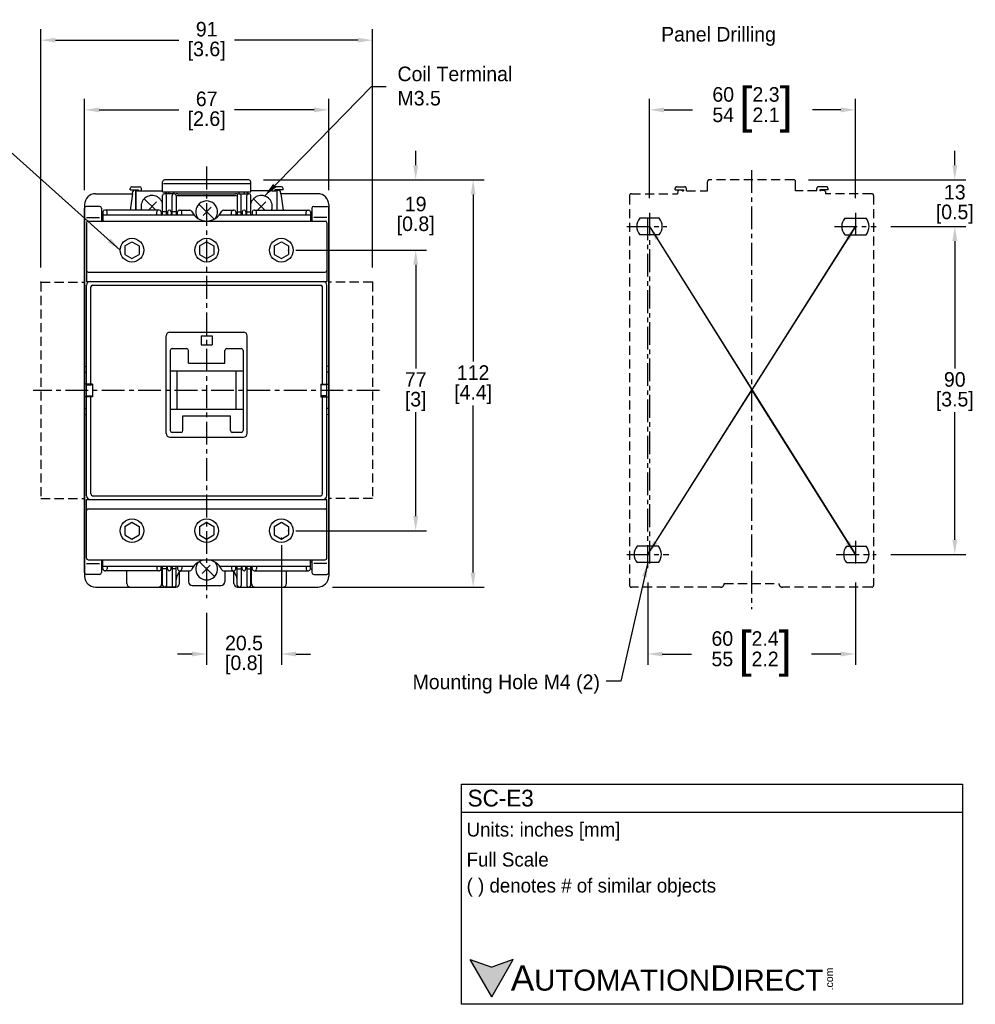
# Model space of a CAD drawing. Header units: inches. Extents: x 354 to 825, y 794 to 1102.
# Tile 2 of 2: x 563 to 825, y 794 to 1064. Entities that reach past the tile are written whole.
import ezdxf

# ---------------------------------------------------------------- set-up
doc = ezdxf.new("R2010")
doc.units = ezdxf.units.IN
doc.header["$LTSCALE"] = 5
doc.header["$MEASUREMENT"] = 0
doc.linetypes.add('CENTER', pattern=[2, 1.25, -0.25, 0.25, -0.25])
doc.linetypes.add('DASHED', pattern=[0.75, 0.5, -0.25])
for name, color, linetype in [('Centerline', 40, 'CENTER'), ('Dimensions', 140, 'Continuous'), ('Text', 140, 'Continuous')]:
    doc.layers.add(name, color=color, linetype=linetype)
doc.styles.add('\\M+2ABAC\\M+2A6A11', font='txt')
doc.dimstyles.new('Copy of Standard', dxfattribs={"dimtxt": 4, "dimasz": 4, "dimexe": 3, "dimexo": 4, "dimgap": 1, "dimtad": 0, "dimtih": 1, "dimtoh": 1, "dimdec": 0, "dimzin": 0, "dimdsep": 46, "dimtxsty": 'Standard', "dimcen": 0, "dimadec": 0, "dimazin": 0, "dimtfac": 1, "dimtdec": 0, "dimtofl": 0, "dimtmove": 0, "dimatfit": 3, "dimfxl": 0, "dimtolj": 1, "dimtzin": 0, "dimarcsym": 0})
doc.dimstyles.get("Standard").update_dxf_attribs({"dimtxt": 4, "dimasz": 4, "dimexe": 3, "dimexo": 4, "dimgap": 1, "dimtad": 0, "dimtih": 1, "dimtoh": 1, "dimdec": 0, "dimzin": 0, "dimdsep": 46, "dimtxsty": 'Standard', "dimcen": 0, "dimadec": 0, "dimazin": 0, "dimtfac": 1, "dimtdec": 0, "dimtofl": 0, "dimtmove": 0, "dimatfit": 3, "dimfxl": 0, "dimtolj": 1, "dimtzin": 0, "dimarcsym": 0})

# ---------------------------------------------------------------- blocks, each defined once
blk = doc.blocks.new('*D7')
at = {"layer": 'DEFPOINTS', "color": 0}
for p in [(659.42, 1058.69), (568.42, 992.26), (659.42, 992.26)]:
    blk.add_point(p, dxfattribs=at)
at = {"layer": 'Dimensions', "color": 0, "lineweight": -2}
for p, q in [((568.42, 996.26), (568.42, 1061.69)), ((659.42, 996.26), (659.42, 1061.69)), ((572.42, 1058.69), (606.26, 1058.69)), ((655.42, 1058.69), (621.59, 1058.69))]:
    blk.add_line(p, q, dxfattribs=at)
at = {"layer": 'Dimensions', "color": 0}
for points in [[(572.42, 1059.36), (572.42, 1058.03), (568.42, 1058.69)], [(655.42, 1059.36), (655.42, 1058.03), (659.42, 1058.69)]]:
    blk.add_solid(points, dxfattribs=at)
at = {"layer": 'Dimensions', "color": 0, "char_height": 4, "attachment_point": 5}
for s, insert in [('\\A1;91', (613.92, 1061.69)), ('\\A1;[3.6]', (613.92, 1055.69))]:
    blk.add_mtext(s, dxfattribs=dict(at, insert=insert))
blk = doc.blocks.new('*D8')
at = {"layer": 'DEFPOINTS', "color": 0}
for p in [(647.42, 1039.56), (580.42, 1013.56), (647.42, 1013.56)]:
    blk.add_point(p, dxfattribs=at)
at = {"layer": 'Dimensions', "color": 0, "lineweight": -2}
for p, q in [((580.42, 1017.56), (580.42, 1042.56)), ((647.42, 1017.56), (647.42, 1042.56)), ((584.42, 1039.56), (606.26, 1039.56)), ((643.42, 1039.56), (621.59, 1039.56))]:
    blk.add_line(p, q, dxfattribs=at)
at = {"layer": 'Dimensions', "color": 0}
for points in [[(584.42, 1040.22), (584.42, 1038.89), (580.42, 1039.56)], [(643.42, 1040.22), (643.42, 1038.89), (647.42, 1039.56)]]:
    blk.add_solid(points, dxfattribs=at)
at = {"layer": 'Dimensions', "color": 0, "char_height": 4, "attachment_point": 5}
for s, insert in [('\\A1;67', (613.92, 1042.56)), ('\\A1;[2.6]', (613.92, 1036.56))]:
    blk.add_mtext(s, dxfattribs=dict(at, insert=insert))
blk = doc.blocks.new('*D9')
at = {"layer": 'DEFPOINTS', "color": 0}
for p in [(634.42, 924.06), (613.92, 905.51), (634.42, 890.22)]:
    blk.add_point(p, dxfattribs=at)
at = {"layer": 'Dimensions', "color": 0, "lineweight": -2}
for p, q in [((634.42, 920.06), (634.42, 887.22)), ((613.92, 901.51), (613.92, 887.22)), ((609.92, 890.22), (605.92, 890.22)), ((638.42, 890.22), (642.42, 890.22))]:
    blk.add_line(p, q, dxfattribs=at)
at = {"layer": 'Dimensions', "color": 0}
for points in [[(609.92, 890.88), (609.92, 889.55), (613.92, 890.22)], [(638.42, 890.88), (638.42, 889.55), (634.42, 890.22)]]:
    blk.add_solid(points, dxfattribs=at)
at = {"layer": 'Dimensions', "color": 0, "char_height": 4, "attachment_point": 5}
for s, insert in [('\\A1;20.5', (624.17, 893.22)), ('\\A1;[0.8]', (624.17, 887.22))]:
    blk.add_mtext(s, dxfattribs=dict(at, insert=insert))
blk = doc.blocks.new('*D10')
at = {"layer": 'DEFPOINTS', "color": 0}
for p in [(625.52, 1020.36), (671.3, 1020.36), (634.42, 1001.06)]:
    blk.add_point(p, dxfattribs=at)
at = {"layer": 'Dimensions', "color": 0, "lineweight": -2}
for p, q in [((671.3, 1024.36), (671.3, 1028.36)), ((629.52, 1020.36), (674.3, 1020.36)), ((638.42, 1001.06), (674.3, 1001.06)), ((671.3, 997.06), (671.3, 993.06))]:
    blk.add_line(p, q, dxfattribs=at)
at = {"layer": 'Dimensions', "color": 0}
for points in [[(670.64, 1024.36), (671.97, 1024.36), (671.3, 1020.36)], [(670.64, 997.06), (671.97, 997.06), (671.3, 1001.06)]]:
    blk.add_solid(points, dxfattribs=at)
at = {"layer": 'Dimensions', "color": 0, "char_height": 4, "attachment_point": 5}
for s, insert in [('\\A1;19', (671.3, 1013.71)), ('\\A1;[0.8]', (671.3, 1007.71))]:
    blk.add_mtext(s, dxfattribs=dict(at, insert=insert))
blk = doc.blocks.new('*D11')
at = {"layer": 'DEFPOINTS', "color": 0}
for p in [(634.42, 1001.06), (634.42, 924.06), (671.3, 924.06)]:
    blk.add_point(p, dxfattribs=at)
at = {"layer": 'Dimensions', "color": 0, "lineweight": -2}
for p, q in [((638.42, 1001.06), (674.3, 1001.06)), ((671.3, 997.06), (671.3, 968.56)), ((671.3, 928.06), (671.3, 956.56)), ((638.42, 924.06), (674.3, 924.06))]:
    blk.add_line(p, q, dxfattribs=at)
at = {"layer": 'Dimensions', "color": 0}
for points in [[(670.64, 997.06), (671.97, 997.06), (671.3, 1001.06)], [(670.64, 928.06), (671.97, 928.06), (671.3, 924.06)]]:
    blk.add_solid(points, dxfattribs=at)
at = {"layer": 'Dimensions', "color": 0, "char_height": 4, "attachment_point": 5}
for s, insert in [('\\A1;77', (671.3, 965.56)), ('\\A1;[3]', (671.3, 959.56))]:
    blk.add_mtext(s, dxfattribs=dict(at, insert=insert))
blk = doc.blocks.new('*D12')
at = {"layer": 'DEFPOINTS', "color": 0}
for p in [(625.52, 1020.36), (687.07, 1020.36), (644.42, 908.56)]:
    blk.add_point(p, dxfattribs=at)
at = {"layer": 'Dimensions', "color": 0, "lineweight": -2}
for p, q in [((629.52, 1020.36), (690.07, 1020.36)), ((687.07, 1016.36), (687.07, 970.46)), ((687.07, 912.56), (687.07, 958.46)), ((648.42, 908.56), (690.07, 908.56))]:
    blk.add_line(p, q, dxfattribs=at)
at = {"layer": 'Dimensions', "color": 0}
for points in [[(686.4, 1016.36), (687.74, 1016.36), (687.07, 1020.36)], [(686.4, 912.56), (687.74, 912.56), (687.07, 908.56)]]:
    blk.add_solid(points, dxfattribs=at)
at = {"layer": 'Dimensions', "color": 0, "char_height": 4, "attachment_point": 5}
for s, insert in [('\\A1;112', (687.07, 967.46)), ('\\A1;[4.4]', (687.07, 961.46))]:
    blk.add_mtext(s, dxfattribs=dict(at, insert=insert))
blk = doc.blocks.new('*D13')
at = {"layer": 'DEFPOINTS', "color": 0}
for p in [(792.01, 1039.56), (735.51, 1011.31), (792.01, 1011.31)]:
    blk.add_point(p, dxfattribs=at)
at = {"layer": 'Dimensions', "color": 0, "lineweight": -2}
for p, q in [((735.51, 1015.31), (735.51, 1042.56)), ((792.01, 1015.31), (792.01, 1042.56)), ((739.51, 1039.56), (747.29, 1039.56)), ((788.01, 1039.56), (780.22, 1039.56))]:
    blk.add_line(p, q, dxfattribs=at)
at = {"layer": 'Dimensions', "color": 0}
for points in [[(739.51, 1040.22), (739.51, 1038.89), (735.51, 1039.56)], [(788.01, 1040.22), (788.01, 1038.89), (792.01, 1039.56)]]:
    blk.add_solid(points, dxfattribs=at)
at = {"layer": 'Dimensions', "color": 0, "insert": (763.76, 1039.56), "char_height": 4, "attachment_point": 5}
blk.add_mtext('\\A1;\\S60^ 54; {\\o\\l\\H9.600000;[}\\S2.3^ 2.1;{\\o\\l\\H9.600000;]}', dxfattribs=at)
blk = doc.blocks.new('*D14')
at = {"layer": 'DEFPOINTS', "color": 0}
for p in [(775.11, 1020.36), (797.76, 1007.56), (819.3, 1007.56)]:
    blk.add_point(p, dxfattribs=at)
at = {"layer": 'Dimensions', "color": 0, "lineweight": -2}
for p, q in [((819.3, 1024.36), (819.3, 1028.36)), ((779.11, 1020.36), (822.3, 1020.36)), ((801.76, 1007.56), (822.3, 1007.56)), ((819.3, 1003.56), (819.3, 999.56))]:
    blk.add_line(p, q, dxfattribs=at)
at = {"layer": 'Dimensions', "color": 0}
for points in [[(818.64, 1024.36), (819.97, 1024.36), (819.3, 1020.36)], [(818.64, 1003.56), (819.97, 1003.56), (819.3, 1007.56)]]:
    blk.add_solid(points, dxfattribs=at)
at = {"layer": 'Dimensions', "color": 0, "char_height": 4, "attachment_point": 5}
for s, insert in [('\\A1;13', (819.3, 1016.96)), ('\\A1;[0.5]', (819.3, 1010.96))]:
    blk.add_mtext(s, dxfattribs=dict(at, insert=insert))
blk = doc.blocks.new('*D15')
at = {"layer": 'DEFPOINTS', "color": 0}
for p in [(797.76, 1007.56), (797.76, 917.56), (819.3, 917.56)]:
    blk.add_point(p, dxfattribs=at)
at = {"layer": 'Dimensions', "color": 0, "lineweight": -2}
for p, q in [((801.76, 1007.56), (822.3, 1007.56)), ((819.3, 1003.56), (819.3, 968.56)), ((819.3, 921.56), (819.3, 956.56)), ((801.76, 917.56), (822.3, 917.56))]:
    blk.add_line(p, q, dxfattribs=at)
at = {"layer": 'Dimensions', "color": 0}
for points in [[(818.64, 1003.56), (819.97, 1003.56), (819.3, 1007.56)], [(818.64, 921.56), (819.97, 921.56), (819.3, 917.56)]]:
    blk.add_solid(points, dxfattribs=at)
at = {"layer": 'Dimensions', "color": 0, "char_height": 4, "attachment_point": 5}
for s, insert in [('\\A1;90', (819.3, 965.56)), ('\\A1;[3.5]', (819.3, 959.56))]:
    blk.add_mtext(s, dxfattribs=dict(at, insert=insert))
blk = doc.blocks.new('*D16')
at = {"layer": 'DEFPOINTS', "color": 0}
for p in [(735.01, 913.81), (792.01, 913.81), (792.01, 890.22)]:
    blk.add_point(p, dxfattribs=at)
at = {"layer": 'Dimensions', "color": 0, "lineweight": -2}
for p, q in [((735.01, 909.81), (735.01, 887.22)), ((792.01, 909.81), (792.01, 887.22)), ((739.01, 890.22), (747.04, 890.22)), ((788.01, 890.22), (779.97, 890.22))]:
    blk.add_line(p, q, dxfattribs=at)
at = {"layer": 'Dimensions', "color": 0}
for points in [[(739.01, 890.88), (739.01, 889.55), (735.01, 890.22)], [(788.01, 890.88), (788.01, 889.55), (792.01, 890.22)]]:
    blk.add_solid(points, dxfattribs=at)
at = {"layer": 'Dimensions', "color": 0, "insert": (763.51, 890.22), "char_height": 4, "attachment_point": 5}
blk.add_mtext('\\A1;\\S60^ 55; {\\o\\l\\H9.600000;[}\\S2.4^ 2.2;{\\o\\l\\H9.600000;]}', dxfattribs=at)

msp = doc.modelspace()

# ---------------------------------------------------------------- hatches: boundary and pattern name
at = {"layer": 'Text'}
msp.add_hatch(color=256, dxfattribs=at).paths.add_polyline_path([(692.17, 796.12), (698.1, 806.39), (692.17, 804.23), (686.23, 806.39)])

# ---------------------------------------------------------------- linework, layer by layer
for p, q in [((601.82, 1017.36), (601.82, 1019.86)), ((602.07, 1019.36), (625.77, 1019.36)), ((625.52, 1020.36), (602.32, 1020.36)), ((626.02, 1017.36), (626.02, 1019.86)), ((583.42, 1016.56), (593.58, 1016.56)), ((592.92, 1017.66), (592.92, 1017.96)), ((592.92, 1017.66), (595.22, 1017.66)), ((593.58, 1016.56), (592.96, 1012.06)), ((593.42, 1018.46), (595.52, 1018.46)), ((593.58, 1016.56), (593.66, 1017.13)), ((594.52, 1017.56), (594.16, 1017.56)), ((594.52, 1012.06), (594.52, 1017.56)), ((594.57, 1012.06), (594.57, 1017.36)), ((594.92, 1017.36), (594.57, 1017.36)), ((594.92, 1017.36), (595.22, 1017.36)), ((595.22, 1017.66), (595.22, 1017.36)), ((595.22, 1017.36), (596.02, 1017.36)), ((596.02, 1017.36), (596.02, 1017.96)), ((596.02, 1017.36), (601.82, 1017.36)), ((601.82, 1017.06), (601.82, 1017.36)), ((601.82, 1017.06), (626.02, 1017.06)), ((605.02, 1016.56), (602.32, 1016.56)), ((602.62, 1016.56), (602.62, 1017.06)), ((602.82, 1017.06), (602.82, 1016.56)), ((603.52, 1016.56), (603.52, 1017.06)), ((604.97, 1016.56), (604.97, 1017.06)), ((605.97, 1016.56), (621.87, 1016.56)), ((622.82, 1016.56), (625.52, 1016.56)), ((622.87, 1016.56), (622.87, 1017.06)), ((624.32, 1016.56), (624.32, 1017.06)), ((625.02, 1017.06), (625.02, 1016.56)), ((625.22, 1016.52), (625.22, 1017.06)), ((626.02, 1017.06), (626.02, 1017.36)), ((631.82, 1017.36), (626.02, 1017.36)), ((631.82, 1017.36), (631.82, 1017.96)), ((631.82, 1017.36), (632.62, 1017.36)), ((634.42, 1018.46), (632.32, 1018.46)), ((634.92, 1017.66), (632.62, 1017.66)), ((632.62, 1017.66), (632.62, 1017.36)), ((632.62, 1017.36), (632.92, 1017.36)), ((633.27, 1012.06), (633.27, 1017.36)), ((633.32, 1017.56), (633.68, 1017.56)), ((633.32, 1012.06), (633.32, 1017.56)), ((634.26, 1016.56), (634.18, 1017.13)), ((634.26, 1016.56), (634.89, 1012.06)), ((644.42, 1016.56), (634.26, 1016.56)), ((634.92, 1017.66), (634.92, 1017.96)), ((580.42, 1013.56), (580.42, 911.56)), ((596.8, 1015.18), (599.92, 1012.06)), ((597.92, 1012.06), (600.18, 1014.32)), ((601.82, 1010.76), (601.82, 1016.06)), ((602.92, 1010.76), (602.92, 1016.06)), ((604.42, 1010.76), (604.42, 1016.06)), ((605.52, 1016.06), (605.52, 1010.76)), ((606.12, 1016.06), (621.72, 1016.06)), ((611.8, 1013.68), (615.94, 1009.54)), ((622.32, 1016.06), (622.32, 1010.76)), ((623.42, 1010.76), (623.42, 1016.06)), ((624.92, 1010.76), (624.92, 1016.06)), ((626.02, 1010.76), (626.02, 1016.06)), ((626.8, 1015.18), (629.92, 1012.06)), ((627.92, 1012.06), (630.18, 1014.32)), ((647.42, 1013.56), (647.42, 911.56)), ((580.42, 912.56), (580.42, 1012.56)), ((584.52, 1013.06), (580.92, 1013.06)), ((585.02, 1012.56), (585.02, 1009.06)), ((585.02, 1011.56), (585.42, 1011.56)), ((585.42, 1011.56), (585.42, 1009.06)), ((585.42, 1010.76), (610.4, 1010.76)), ((600.92, 1012.06), (585.92, 1012.06)), ((586.62, 1010.76), (586.62, 1011.56)), ((600.22, 1010.76), (600.22, 1011.56)), ((601.42, 1011.56), (601.42, 1010.76)), ((602.72, 1011.56), (602.02, 1011.56)), ((603.17, 1011.56), (603.17, 1010.76)), ((604.17, 1011.56), (604.17, 1010.76)), ((605.32, 1011.56), (604.62, 1011.56)), ((605.92, 1010.76), (605.92, 1011.56)), ((606.42, 1012.06), (609.34, 1012.06)), ((607.12, 1010.76), (607.12, 1011.56)), ((612.92, 1010.56), (615.18, 1012.82)), ((617.45, 1010.76), (642.42, 1010.76)), ((618.51, 1012.06), (621.42, 1012.06)), ((620.72, 1010.76), (620.72, 1011.56)), ((621.92, 1011.56), (621.92, 1010.76)), ((622.52, 1011.56), (623.22, 1011.56)), ((623.67, 1011.56), (623.67, 1010.76)), ((624.67, 1011.56), (624.67, 1010.76)), ((625.12, 1011.56), (625.82, 1011.56)), ((626.42, 1011.56), (626.42, 1010.76)), ((626.92, 1012.06), (641.92, 1012.06)), ((627.62, 1010.76), (627.62, 1011.56)), ((641.22, 1010.76), (641.22, 1011.56)), ((642.42, 1011.56), (642.82, 1011.56)), ((642.42, 1011.56), (642.42, 1009.06)), ((642.82, 1012.56), (642.82, 1009.06)), ((643.32, 1013.06), (646.92, 1013.06)), ((647.42, 912.56), (647.42, 1012.56)), ((580.92, 1010.06), (584.52, 1010.06)), ((580.92, 1008.56), (580.92, 992.46)), ((581.42, 1009.06), (646.42, 1009.06)), ((585.02, 1009.56), (585.42, 1009.56)), ((642.42, 1009.56), (642.82, 1009.56)), ((646.92, 1010.06), (643.32, 1010.06)), ((646.92, 1008.56), (646.92, 992.46)), ((738.18, 1009.81), (732.82, 1009.81)), ((789.08, 1009.81), (794.94, 1009.81)), ((738.18, 1005.31), (732.82, 1005.31)), ((789.08, 1005.31), (794.94, 1005.31)), ((591.42, 1002.21), (593.42, 1003.37)), ((593.42, 1003.37), (595.42, 1002.21)), ((611.92, 1002.21), (613.92, 1003.37)), ((613.92, 1003.37), (615.92, 1002.21)), ((632.42, 1002.21), (634.42, 1003.37)), ((634.42, 1003.37), (636.42, 1002.21)), ((591.42, 1002.21), (591.42, 999.9)), ((591.42, 999.9), (593.42, 998.75)), ((593.42, 998.75), (595.42, 999.9)), ((595.42, 1002.21), (595.42, 999.9)), ((611.92, 1002.21), (611.92, 999.9)), ((611.92, 999.9), (613.92, 998.75)), ((613.92, 998.75), (615.92, 999.9)), ((615.92, 1002.21), (615.92, 999.9)), ((632.42, 1002.21), (632.42, 999.9)), ((632.42, 999.9), (634.42, 998.75)), ((634.42, 998.75), (636.42, 999.9)), ((636.42, 1002.21), (636.42, 999.9)), ((581.42, 995.06), (646.42, 995.06)), ((580.92, 992.46), (646.92, 992.46)), ((581.92, 992.46), (645.92, 992.46)), ((580.92, 964.31), (580.92, 991.46)), ((582.12, 964.06), (582.12, 990.96)), ((582.62, 991.46), (645.22, 991.46)), ((645.72, 964.06), (645.72, 990.96)), ((646.92, 964.31), (646.92, 991.46)), ((603.82, 978.56), (624.02, 978.56)), ((602.82, 950.76), (602.82, 977.56)), ((612.42, 977.56), (612.42, 975.06)), ((612.42, 977.56), (615.42, 977.56)), ((615.42, 977.56), (615.42, 975.06)), ((625.02, 950.76), (625.02, 977.56)), ((603.92, 973.56), (603.92, 951.56)), ((604.42, 974.06), (608.42, 974.06)), ((608.92, 970.06), (608.92, 973.56)), ((612.42, 975.06), (615.42, 975.06)), ((618.92, 970.06), (618.92, 973.56)), ((619.42, 974.06), (623.42, 974.06)), ((623.92, 973.56), (623.92, 951.56)), ((580.42, 969.25), (580.92, 969.12)), ((580.42, 967.56), (580.92, 967.56)), ((580.42, 967.56), (580.42, 957.56)), ((623.92, 967.81), (603.92, 967.81)), ((605.82, 957.31), (605.82, 967.81)), ((608.92, 970.06), (618.92, 970.06)), ((622.02, 957.31), (622.02, 967.81)), ((647.42, 969.25), (646.92, 969.12)), ((647.42, 967.56), (646.92, 967.56)), ((647.42, 967.56), (647.42, 957.56)), ((582.62, 964.31), (580.42, 964.31)), ((580.92, 964.06), (582.32, 964.06)), ((580.92, 961.06), (580.92, 964.06)), ((582.32, 964.06), (582.32, 964.31)), ((582.62, 964.31), (582.62, 960.81)), ((645.22, 964.31), (645.22, 960.81)), ((645.22, 964.31), (647.42, 964.31)), ((645.52, 964.06), (645.52, 964.31)), ((646.92, 964.06), (645.52, 964.06)), ((646.92, 961.06), (646.92, 964.06)), ((582.62, 960.81), (580.42, 960.81)), ((580.92, 961.06), (582.32, 961.06)), ((580.92, 933.66), (580.92, 960.81)), ((582.12, 934.16), (582.12, 961.06)), ((582.32, 960.81), (582.32, 961.06)), ((645.22, 960.81), (647.42, 960.81)), ((645.52, 960.81), (645.52, 961.06)), ((646.92, 961.06), (645.52, 961.06)), ((645.72, 934.16), (645.72, 961.06)), ((646.92, 933.66), (646.92, 960.81)), ((580.42, 957.56), (580.92, 957.56)), ((623.92, 957.31), (603.92, 957.31)), ((647.42, 957.56), (646.92, 957.56)), ((580.42, 955.86), (580.92, 956)), ((607.42, 951.56), (607.42, 955.56)), ((607.42, 955.56), (620.42, 955.56)), ((620.42, 951.56), (620.42, 955.56)), ((647.42, 955.86), (646.92, 956)), ((603.82, 949.76), (624.02, 949.76)), ((606.92, 951.06), (604.42, 951.06)), ((623.42, 951.06), (620.92, 951.06)), ((580.92, 916.56), (580.92, 932.66)), ((580.92, 932.66), (646.92, 932.66)), ((581.92, 932.66), (645.92, 932.66)), ((582.62, 933.66), (645.22, 933.66)), ((646.92, 916.56), (646.92, 932.66)), ((581.42, 930.06), (646.42, 930.06)), ((591.42, 925.21), (593.42, 926.37)), ((591.42, 925.21), (591.42, 922.9)), ((593.42, 926.37), (595.42, 925.21)), ((595.42, 925.21), (595.42, 922.9)), ((611.92, 925.21), (613.92, 926.37)), ((611.92, 925.21), (611.92, 922.9)), ((613.92, 926.37), (615.92, 925.21)), ((615.92, 925.21), (615.92, 922.9)), ((632.42, 925.21), (634.42, 926.37)), ((632.42, 925.21), (632.42, 922.9)), ((634.42, 926.37), (636.42, 925.21)), ((636.42, 925.21), (636.42, 922.9)), ((591.42, 922.9), (593.42, 921.75)), ((593.42, 921.75), (595.42, 922.9)), ((611.92, 922.9), (613.92, 921.75)), ((613.92, 921.75), (615.92, 922.9)), ((632.42, 922.9), (634.42, 921.75)), ((634.42, 921.75), (636.42, 922.9)), ((737.94, 919.81), (732.08, 919.81)), ((789.58, 919.81), (794.94, 919.81)), ((580.92, 915.06), (584.52, 915.06)), ((581.42, 916.06), (646.42, 916.06)), ((585.02, 916.06), (585.02, 912.56)), ((585.02, 915.56), (585.42, 915.56)), ((585.02, 913.56), (585.42, 913.56)), ((585.42, 913.56), (585.42, 916.06)), ((585.42, 914.36), (610.4, 914.36)), ((586.62, 914.36), (586.62, 913.56)), ((600.22, 914.36), (600.22, 913.56)), ((601.42, 913.56), (601.42, 914.36)), ((601.62, 909.56), (601.62, 913.63)), ((601.82, 909.06), (601.82, 914.36)), ((602.72, 913.56), (602.02, 913.56)), ((602.92, 914.36), (602.92, 909.06)), ((603.17, 913.56), (603.17, 914.36)), ((604.17, 913.56), (604.17, 914.36)), ((604.42, 914.36), (604.42, 909.06)), ((605.32, 913.56), (604.62, 913.56)), ((605.52, 909.06), (605.52, 914.36)), ((605.92, 914.36), (605.92, 913.56)), ((607.12, 914.36), (607.12, 913.56)), ((615.94, 911.54), (611.9, 915.58)), ((614.92, 914.56), (612.66, 912.3)), ((617.45, 914.36), (642.42, 914.36)), ((620.72, 914.36), (620.72, 913.56)), ((621.92, 913.56), (621.92, 914.36)), ((622.32, 909.06), (622.32, 914.36)), ((622.52, 913.56), (623.22, 913.56)), ((623.42, 914.36), (623.42, 909.06)), ((623.67, 913.56), (623.67, 914.36)), ((624.67, 913.56), (624.67, 914.36)), ((624.92, 914.36), (624.92, 909.06)), ((625.12, 913.56), (625.82, 913.56)), ((626.02, 909.06), (626.02, 914.36)), ((626.22, 909.56), (626.22, 913.63)), ((626.42, 913.56), (626.42, 914.36)), ((627.62, 914.36), (627.62, 913.56)), ((641.22, 914.36), (641.22, 913.56)), ((642.42, 913.56), (642.42, 916.06)), ((642.42, 915.56), (642.82, 915.56)), ((642.42, 913.56), (642.82, 913.56)), ((642.82, 916.06), (642.82, 912.56)), ((646.92, 915.06), (643.32, 915.06)), ((737.94, 915.31), (732.08, 915.31)), ((789.58, 915.31), (794.94, 915.31)), ((584.52, 912.06), (580.92, 912.06)), ((600.92, 913.06), (585.92, 913.06)), ((592.02, 909.56), (592.02, 913.06)), ((606.42, 913.06), (609.34, 913.06)), ((606.42, 909.56), (606.42, 912.7)), ((608.92, 913.06), (608.92, 910.06)), ((618.51, 913.06), (621.42, 913.06)), ((618.92, 913.06), (618.92, 910.06)), ((621.42, 909.56), (621.42, 912.7)), ((626.92, 913.06), (641.92, 913.06)), ((635.82, 909.56), (635.82, 913.06)), ((643.32, 912.06), (646.92, 912.06)), ((583.42, 908.56), (605.42, 908.56)), ((605.02, 908.56), (602.32, 908.56)), ((609.92, 909.06), (617.92, 909.06)), ((622.42, 908.56), (644.42, 908.56)), ((622.82, 908.56), (625.52, 908.56))]:
    msp.add_line(p, q)
at = {"linetype": 'DASHED'}
for p, q in [((751.41, 1017.36), (751.41, 1019.86)), ((775.11, 1020.36), (751.91, 1020.36)), ((775.61, 1017.36), (775.61, 1019.86)), ((730.51, 1016.56), (743.17, 1016.56)), ((742.51, 1017.66), (742.51, 1017.96)), ((742.51, 1017.66), (744.81, 1017.66)), ((743.01, 1018.46), (745.11, 1018.46)), ((743.25, 1017.13), (743.17, 1016.56)), ((744.11, 1017.56), (743.75, 1017.56)), ((744.51, 1017.36), (744.81, 1017.36)), ((744.81, 1017.66), (744.81, 1017.36)), ((745.61, 1017.36), (745.61, 1017.96)), ((745.61, 1017.36), (751.41, 1017.36)), ((781.41, 1017.36), (775.61, 1017.36)), ((781.41, 1017.36), (781.41, 1017.96)), ((784.01, 1018.46), (781.91, 1018.46)), ((784.51, 1017.66), (782.21, 1017.66)), ((782.21, 1017.66), (782.21, 1017.36)), ((782.51, 1017.36), (782.21, 1017.36)), ((782.91, 1017.56), (783.27, 1017.56)), ((783.77, 1017.13), (783.85, 1016.56)), ((796.51, 1016.56), (783.85, 1016.56)), ((784.51, 1017.66), (784.51, 1017.96)), ((730.01, 1016.06), (730.01, 909.06)), ((797.01, 1016.06), (797.01, 909.06)), ((568.42, 992.26), (580.42, 992.26)), ((568.42, 992.26), (568.42, 932.86)), ((659.42, 992.26), (647.42, 992.26)), ((659.42, 992.26), (659.42, 932.86)), ((568.42, 932.86), (580.42, 932.86)), ((659.42, 932.86), (647.42, 932.86)), ((755.01, 908.56), (730.51, 908.56)), ((756.01, 909.56), (771.01, 909.56)), ((796.51, 908.56), (772.01, 908.56))]:
    msp.add_line(p, q, dxfattribs=at)
for centre in [(593.42, 1001.06), (613.92, 1001.06), (634.42, 1001.06), (593.42, 924.06), (613.92, 924.06), (634.42, 924.06)]:
    msp.add_circle(centre, 3.25)
for centre, radius, start, end in [((602.32, 1019.86), 0.5, 90, 180), ((625.52, 1019.86), 0.5, 0, 90), ((583.42, 1013.56), 3, 90, 180), ((593.42, 1017.96), 0.5, 90, 180), ((594.16, 1017.06), 0.5, 90, 172.0425), ((594.52, 1017.06), 0.5, 36.9166, 90), ((595.52, 1017.96), 0.5, 0, 90), ((602.32, 1016.06), 0.5, 90, 180), ((602.42, 1016.06), 0.5, 0, 90), ((604.92, 1016.06), 0.5, 90, 180), ((605.02, 1016.06), 0.5, 0, 90), ((605.97, 1015.56), 1, 90, 124.6263), ((621.87, 1015.56), 1, 55.3737, 90), ((622.82, 1016.06), 0.5, 90, 180), ((622.92, 1016.06), 0.5, 0, 90), ((625.42, 1016.06), 0.5, 90, 180), ((625.52, 1016.06), 0.5, 0, 90), ((632.32, 1017.96), 0.5, 90, 180), ((633.32, 1017.06), 0.5, 90, 143.0834), ((633.69, 1017.06), 0.5, 7.9575, 90), ((634.42, 1017.96), 0.5, 0, 90), ((644.42, 1013.56), 3, 0, 90), ((598.92, 1013.06), 3, 14.8356, 199.4712), ((606.12, 1015.06), 1, 90, 126.8695), ((613.92, 1011.56), 3, 322.8311, 217.1689), ((621.72, 1015.06), 1, 53.1305, 90), ((628.92, 1013.06), 3, 340.5288, 165.1644), ((580.92, 1012.56), 0.5, 90, 180), ((584.52, 1012.56), 0.5, 0, 90), ((585.92, 1011.56), 0.5, 90, 180), ((586.12, 1011.56), 0.5, 0, 90), ((600.72, 1011.56), 0.5, 90, 180), ((600.92, 1011.56), 0.5, 0, 90), ((603.67, 1011.56), 0.5, 0, 180), ((606.42, 1011.56), 0.5, 90, 180), ((606.62, 1011.56), 0.5, 0, 90), ((609.34, 1011.56), 0.5, 23.5782, 90), ((613.92, 1013.56), 4.5, 203.5782, 336.4218), ((618.51, 1011.56), 0.5, 90, 156.4218), ((621.22, 1011.56), 0.5, 90, 180), ((621.42, 1011.56), 0.5, 0, 90), ((624.17, 1011.56), 0.5, 0, 180), ((626.92, 1011.56), 0.5, 90, 180), ((627.12, 1011.56), 0.5, 0, 90), ((641.72, 1011.56), 0.5, 90, 180), ((641.92, 1011.56), 0.5, 0, 90), ((643.32, 1012.56), 0.5, 90, 180), ((646.92, 1012.56), 0.5, 0, 90), ((581.42, 1008.56), 0.5, 90, 180), ((646.42, 1008.56), 0.5, 0, 90), ((735.5, 1007.56), 3.5, 139.9948, 220.0052), ((735.5, 1007.56), 3.5, 319.9948, 40.0052), ((791.76, 1007.56), 3.5, 139.9948, 220.0052), ((792.26, 1007.56), 3.5, 319.9948, 40.0052), ((581.42, 995.56), 0.5, 180, 270), ((646.42, 995.56), 0.5, 270, 0), ((581.92, 991.46), 1, 90, 180), ((645.92, 991.46), 1, 0, 90), ((582.62, 990.96), 0.5, 90, 180), ((645.22, 990.96), 0.5, 0, 90), ((603.82, 977.56), 1, 90, 180), ((624.02, 977.56), 1, 0, 90), ((604.42, 973.56), 0.5, 90, 180), ((608.42, 973.56), 0.5, 0, 90), ((619.42, 973.56), 0.5, 90, 180), ((623.42, 973.56), 0.5, 360, 90), ((604.42, 951.56), 0.5, 180, 270), ((606.92, 951.56), 0.5, 270, 0), ((620.92, 951.56), 0.5, 180, 270), ((623.42, 951.56), 0.5, 270, 0), ((603.82, 950.76), 1, 180, 270), ((624.02, 950.76), 1, 270, 0), ((581.92, 933.66), 1, 180, 270), ((582.62, 934.16), 0.5, 180, 270), ((645.22, 934.16), 0.5, 270, 0), ((645.92, 933.66), 1, 270, 0), ((581.42, 929.56), 0.5, 90, 180), ((646.42, 929.56), 0.5, 0, 90), ((734.76, 917.56), 3.5, 139.9948, 220.0052), ((735.26, 917.56), 3.5, 319.9948, 40.0052), ((792.26, 917.56), 3.5, 139.9948, 220.0052), ((792.26, 917.56), 3.5, 319.9948, 40.0052), ((581.42, 916.56), 0.5, 180, 270), ((646.42, 916.56), 0.5, 270, 0), ((585.92, 913.56), 0.5, 180, 270), ((586.12, 913.56), 0.5, 270, 0), ((600.72, 913.56), 0.5, 180, 270), ((600.92, 913.56), 0.5, 270, 0), ((598.82, 912.56), 3, 0, 29.9262), ((603.67, 913.56), 0.5, 180, 0), ((606.42, 913.56), 0.5, 180, 270), ((606.62, 913.56), 0.5, 270, 0), ((613.92, 911.56), 4.5, 23.5782, 156.4218), ((613.92, 913.56), 3, 142.8306, 37.1694), ((621.22, 913.56), 0.5, 180, 270), ((621.42, 913.56), 0.5, 270, 0), ((624.17, 913.56), 0.5, 180, 0), ((629.02, 912.56), 3, 150.0738, 180), ((626.92, 913.56), 0.5, 180, 270), ((627.12, 913.56), 0.5, 270, 0), ((641.72, 913.56), 0.5, 180, 270), ((641.92, 913.56), 0.5, 270, 0), ((580.92, 912.56), 0.5, 180, 270), ((583.42, 911.56), 3, 180, 270), ((584.52, 912.56), 0.5, 270, 0), ((608.52, 910.56), 3, 123.5573, 180), ((609.34, 913.56), 0.5, 270, 336.4218), ((618.51, 913.56), 0.5, 203.5782, 270), ((619.32, 910.56), 3, 0, 56.4427), ((643.32, 912.56), 0.5, 180, 270), ((644.42, 911.56), 3, 270, 0), ((646.92, 912.56), 0.5, 270, 0), ((593.02, 909.56), 1, 180, 270), ((600.62, 909.56), 1, 270, 0), ((602.32, 909.06), 0.5, 180, 270), ((602.42, 909.06), 0.5, 270, 0), ((604.92, 909.06), 0.5, 180, 270), ((605.02, 909.06), 0.5, 270, 0), ((605.42, 909.56), 1, 270, 0), ((609.92, 910.06), 1, 180, 270), ((617.92, 910.06), 1, 270, 0), ((622.42, 909.56), 1, 180, 270), ((622.82, 909.06), 0.5, 180, 270), ((622.92, 909.06), 0.5, 270, 0), ((625.42, 909.06), 0.5, 180, 270), ((625.52, 909.06), 0.5, 270, 0), ((627.22, 909.56), 1, 180, 270), ((634.82, 909.56), 1, 270, 0)]:
    msp.add_arc(centre, radius, start, end)
for centre, radius, start, end in [((751.91, 1019.86), 0.5, 90, 180), ((775.11, 1019.86), 0.5, 0, 90), ((730.51, 1016.06), 0.5, 90, 180), ((743.01, 1017.96), 0.5, 90, 180), ((743.74, 1017.06), 0.5, 90, 172.0425), ((744.11, 1017.06), 0.5, 36.8699, 90), ((745.11, 1017.96), 0.5, 0, 90), ((781.91, 1017.96), 0.5, 90, 180), ((782.91, 1017.06), 0.5, 90, 143.1301), ((783.27, 1017.06), 0.5, 7.9575, 90), ((784.01, 1017.96), 0.5, 0, 90), ((796.51, 1016.06), 0.5, 0, 90), ((730.51, 909.06), 0.5, 180, 270), ((755.01, 909.56), 1, 270, 360), ((772.01, 909.56), 1, 180, 270), ((796.51, 909.06), 0.5, 270, 0)]:
    msp.add_arc(centre, radius, start, end, dxfattribs=at)
for p in [(636.42, 1001.06), (636.42, 1001.06), (634.42, 922.06), (636.42, 924.06)]:
    msp.add_point(p)
for p in [(568.42, 992.26), (659.42, 992.26)]:
    msp.add_point(p, dxfattribs=at)
at = {"layer": 'Centerline', "linetype": 'CENTER'}
for p, q in [((613.92, 1023.98), (613.92, 905.51)), ((763.51, 1023.06), (763.51, 902.56)), ((735.01, 913.81), (735.01, 1011.07)), ((735.51, 1011.31), (735.51, 913.9)), ((792.01, 1011.31), (792.01, 1003.81)), ((729.26, 1007.56), (740.26, 1007.56)), ((786.26, 1007.56), (797.76, 1007.56)), ((661.38, 962.56), (566.29, 962.56)), ((792.01, 921.31), (792.01, 913.81)), ((729.26, 917.56), (740.76, 917.56)), ((786.76, 917.56), (797.76, 917.56))]:
    msp.add_line(p, q, dxfattribs=at)
at = {"layer": 'Dimensions'}
for p, q in [((735.01, 917.56), (792.01, 1007.56)), ((735.51, 1007.56), (792.01, 917.56))]:
    msp.add_line(p, q, dxfattribs=at)
at = {"layer": 'Text'}
for p, q in [((683.85, 854.48), (821.41, 854.48)), ((683.85, 794.08), (683.85, 854.48)), ((821.41, 854.48), (821.41, 794.08)), ((683.85, 846.8), (821.41, 846.8)), ((692.17, 796.12), (686.23, 806.39)), ((686.23, 806.39), (692.17, 804.23)), ((692.17, 796.12), (698.1, 806.39)), ((698.1, 806.39), (692.17, 804.23)), ((821.41, 794.08), (683.85, 794.08))]:
    msp.add_line(p, q, dxfattribs=at)

# ---------------------------------------------------------------- texts
for s, insert, char_height, width, attachment_point in [('Panel Drilling', (738.68, 1062.33), 4, 73.4041, 1), (' Units: inches [mm]', (683.85, 841.46), 3.84, 137.9339, 4), (' Full Scale', (683.85, 833.78), 3.84, 137.5592, 4), (' ( ) denotes # of similar objects', (683.85, 826.1), 3.84, 137.5592, 4)]:
    msp.add_mtext(s, dxfattribs=dict(at, insert=insert, char_height=char_height, width=width, attachment_point=attachment_point))
at = {"layer": 'Text', "char_height": 4}
for s, insert, attachment_point in [('\\A1;Coil Terminal\\PM3.5', (666.31, 1051.44), 1), ('\\A1;Mounting Hole M4 (2)', (721.88, 879.36), 9)]:
    msp.add_mtext(s, dxfattribs=dict(at, insert=insert, attachment_point=attachment_point))
at = {"layer": 'Text', "attachment_point": 4, "style": '\\M+2ABAC\\M+2A6A11'}
for s, insert, char_height, width in [(' SC-E3', (683.85, 850.64), 4.608, 137.5592), ('{\\fArial|b0|i0|c0|p34;     \\H1.2x;A\\H0.8333x;UTOMATION\\H1.2x;D\\H0.8333x;IRECT}', (686.23, 801.25), 5.76, 97.7475)]:
    msp.add_mtext(s, dxfattribs=dict(at, insert=insert, char_height=char_height, width=width))
at = {"layer": 'Text', "insert": (783.81, 797.88), "char_height": 2.0736, "width": 6.1448, "attachment_point": 1, "rotation": 90, "style": '\\M+2ABAC\\M+2A6A11'}
msp.add_mtext('{\\fArial|b0|i0|c0|p34;.com}', dxfattribs=at)

# ---------------------------------------------------------------- dimensions: what is measured, and where the dimension line sits
at = {"layer": 'Dimensions'}
for base, p1, p2, override, picture, middle in [((659.42, 1058.69), (568.42, 992.26), (659.42, 992.26), {"dimpost": '\\X'}, '*D7', (613.92, 1058.69)), ((647.42, 1039.56), (580.42, 1013.56), (647.42, 1013.56), {"dimpost": '\\X'}, '*D8', (613.92, 1039.56)), ((634.42, 890.22), (613.92, 905.51), (634.42, 924.06), {"dimdec": 1, "dimpost": '\\X'}, '*D9', (624.17, 890.22))]:
    dim = msp.add_linear_dim(base=base, p1=p1, p2=p2, dimstyle='Standard', override=override, dxfattribs=at)
    dim.commit()
    dim.dimension.update_dxf_attribs({"geometry": picture, "text_midpoint": middle})
for base, p1, p2, override, picture, middle in [((792.00799377, 1039.55667748), (735.50799377, 1011.31236564), (792.00799377, 1011.30780364), {"dimgap": 1, "dimtol": 0, "dimlim": 1, "dimtp": 3, "dimtm": 3}, '*D13', (763.75799377, 1039.55667748)), ((792.01, 890.22), (735.01, 913.81), (792.01, 913.81), {"dimgap": 1, "dimtol": 0, "dimlim": 1, "dimtp": 3, "dimtm": 2}, '*D16', (763.51, 890.22))]:
    dim = msp.add_linear_dim(base=base, p1=p1, p2=p2, dimstyle='Copy of Standard', override=override, dxfattribs=at)
    dim.commit()
    dim.dimension.update_dxf_attribs({"geometry": picture, "text_midpoint": middle, "dimtype": 160})
for base, p1, p2, picture, middle in [((671.3, 1020.36), (634.42, 1001.06), (625.52, 1020.36), '*D10', (671.3, 1010.71)), ((819.3, 1007.56), (775.11, 1020.36), (797.76, 1007.56), '*D14', (819.3, 1013.96)), ((687.07, 1020.36), (644.42, 908.56), (625.52, 1020.36), '*D12', (687.07, 964.46)), ((819.3, 917.56), (797.76, 1007.56), (797.76, 917.56), '*D15', (819.3, 962.56)), ((671.3, 924.06), (634.42, 1001.06), (634.42, 924.06), '*D11', (671.3, 962.56))]:
    dim = msp.add_linear_dim(base=base, p1=p1, p2=p2, angle=90, dimstyle='Standard', override={"dimpost": '\\X'}, dxfattribs=at)
    dim.commit()
    dim.dimension.update_dxf_attribs({"geometry": picture, "text_midpoint": middle})

# ---------------------------------------------------------------- leaders
for points in [[(735.51, 1007.56), (763.63, 962.76)], [(792.01, 1007.56), (763.63, 962.76)], [(735.01, 917.56), (763.63, 962.76)], [(792.01, 917.56), (763.63, 962.76)]]:
    msp.add_leader(points, dimstyle='Standard', override={"dimgap": 1, "dimtad": 0}, dxfattribs=at)
at = {"layer": 'Text', "annotation_type": 0, "has_hookline": 1}
for points, hookline_direction, text_width in [([(629.81, 1015.92), (659.21, 1045.98), (663.21, 1045.98)], 0, 41.33), ([(590.17, 1001.06), (550.5, 1036.59), (546.5, 1036.59)], 1, 43.33), ([(735.01, 915.31), (727.58, 882.8), (723.58, 882.8)], 1, 71.33)]:
    msp.add_leader(points, dimstyle='Standard', override={"dimgap": 1, "dimtad": 0}, dxfattribs=dict(at, hookline_direction=hookline_direction, text_width=text_width))

doc.saveas('drawing.dxf')
